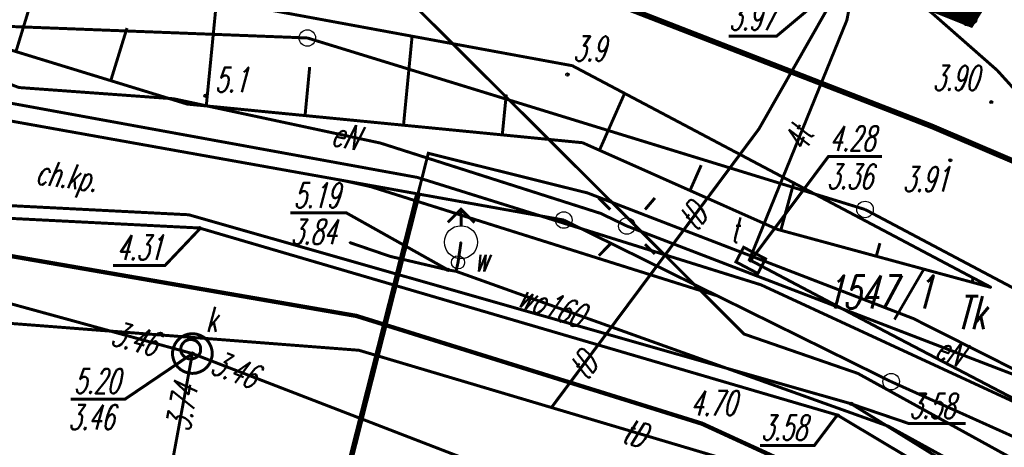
# Model space of a CAD drawing. Extents: x 6425777 to 6426103, y 6050596 to 6051176.
# Tile 14 of 72: x 6425926 to 6425955, y 6050679 to 6050692. Entities that reach past the tile are written whole.
import ezdxf

# ---------------------------------------------------------------- set-up
doc = ezdxf.new("R2010")
doc.units = 0
doc.header["$MEASUREMENT"] = 0
for name, pattern in [('BUR', [3, 2, -1]), ('GUZ', [1.5, 1, -0.5]), ('KOR', [4, 3, -1]), ('WRU', [1.5, 1, -0.5])]:
    doc.linetypes.add(name, pattern=pattern)
doc.layers.get('0').update_dxf_attribs({"linetype": 'CONTINUOUS'})
for name, color, linetype in [('202_punkt_graniczny', 7, 'CONTINUOUS'), ('210_oznaczenie_konturu_uzytku_gruntowego', 96, 'CONTINUOUS'), ('211_numer_dzialki_ewidencyjnej', 7, 'CONTINUOUS'), ('218_kontur_uzytku_gruntowego', 96, 'GUZ'), ('219_dzialka_ewidencyjna', 7, 'CONTINUOUS'), ('423_Krawedz_chodnika', 7, 'WRU'), ('433_Chodnik', 7, 'CONTINUOUS'), ('510_Podpora_jednoslupowa_symb__SEPOW', 7, 'CONTINUOUS'), ('624_Punkt_rzednej_przewodu_SCPOD', 212, 'CONTINUOUS'), ('624_Punkt_rzednej_przewodu_SCPOD_Atr2', 212, 'CONTINUOUS'), ('820_Skarpa_nieumocniona', 7, 'CONTINUOUS'), ('823_Szczyt_skarpy_nieumocninej', 7, 'WRU'), ('824_Podnoze_skarpy_nieumocninej', 7, 'WRU'), ('Granica_portu_morskiego', 141, 'BUR'), ('hydrant__punkt_', 5, 'CONTINUOUS'), ('jezdnia__powierzchnia_', 7, 'KOR'), ('kraweznik__linia_', 7, 'CONTINUOUS'), ('latarnia__punkt_', 7, 'CONTINUOUS'), ('przewod_cieplowniczy__linia_', 212, 'CONTINUOUS'), ('przewod_elektroenergetyczny__linia_', 1, 'CONTINUOUS'), ('przewod_elektroenergetyczny__linia__Atr1', 1, 'CONTINUOUS'), ('przewod_kanalizacyjny__linia_', 36, 'CONTINUOUS'), ('przewod_telekomunikacyjny__linia_', 30, 'CONTINUOUS'), ('przewod_telekomunikacyjny__linia__Atr1', 30, 'CONTINUOUS'), ('przewod_wodociagowy__linia_', 5, 'CONTINUOUS'), ('przewod_wodociagowy__linia__Atr1', 5, 'CONTINUOUS'), ('punkt_o_okreslonej_wysokosci__siec_kanalizacyjna_', 36, 'CONTINUOUS'), ('punkt_o_okreslonej_wysokosci__siec_kanalizacyjna__Atr2', 36, 'CONTINUOUS'), ('punkt_o_okreslonej_wysokosci__siec_kanalizacyjna__Atr3', 36, 'CONTINUOUS'), ('punkt_o_okreslonej_wysokosci__siec_telekomunikacyjna_', 30, 'CONTINUOUS'), ('punkt_o_okreslonej_wysokosci__siec_telekomunikacyjna__Atr2', 30, 'CONTINUOUS'), ('punkt_o_okreslonej_wysokosci__siec_telekomunikacyjna__Atr3', 30, 'CONTINUOUS'), ('punkt_o_okreslonej_wysokosci__siec_wodociagowa_', 5, 'CONTINUOUS'), ('punkt_o_okreslonej_wysokosci__siec_wodociagowa__Atr2', 5, 'CONTINUOUS'), ('punkt_o_okreslonej_wysokosci__siec_wodociagowa__Atr3', 5, 'CONTINUOUS'), ('punkt_wysokosciowy_naturalny', 7, 'CONTINUOUS'), ('punkt_wysokosciowy_naturalny_Atr2', 7, 'CONTINUOUS'), ('punkt_wysokosciowy_sztuczny', 7, 'CONTINUOUS'), ('punkt_wysokosciowy_sztuczny_Atr2', 7, 'CONTINUOUS'), ('rura_ochronna___przewod_elektroenergetyczny__linia_', 7, 'CONTINUOUS'), ('studzienka___przewod_kanalizacyjny__powierzchnia_', 36, 'CONTINUOUS'), ('tor_kolejowy__linia_', 7, 'CONTINUOUS'), ('wlaz___siec_kanalizacyjna__powierzchnia_', 7, 'CONTINUOUS'), ('wlaz___siec_kanalizacyjna__powierzchnia__Atr17', 7, 'CONTINUOUS'), ('wlaz_prostokatny___siec_telekomunikacyjna__punkt_', 7, 'CONTINUOUS'), ('wlaz_prostokatny___siec_telekomunikacyjna__punkt__Atr17', 7, 'CONTINUOUS'), ('zasuwa___siec_wodociagowa__punkt_', 5, 'CONTINUOUS'), ('zasuwa___siec_wodociagowa__punkt__Atr17', 5, 'CONTINUOUS')]:
    doc.layers.add(name, color=color, linetype=linetype)
doc.styles.get("Standard").update_dxf_attribs({"font": 'simplex.shx', "width": 0.85})

# ---------------------------------------------------------------- blocks, each defined once
blk = doc.blocks.new('202')
at = {"color": 0, "linetype": 'Continuous'}
blk.add_circle((0, 0), 0.5, dxfattribs=at)
blk = doc.blocks.new('801')
at = {"color": 0, "linetype": 'Continuous'}
blk.add_circle((0, 0), 0.1, dxfattribs=at)

msp = doc.modelspace()

# ---------------------------------------------------------------- linework, layer by layer
for p in [(6425950.73, 6050692.27), (6425934.4, 6050691.73), (6425942.42, 6050690.89), (6425955.28, 6050690.75), (6425930.35, 6050689.89), (6425930.76, 6050689.73), (6425955.1, 6050689.79), (6425953.29, 6050689.06), (6425948.07, 6050688.98), (6425936.61, 6050688.55), (6425942.73, 6050688.56), (6425938.06, 6050688.24), (6425953.86, 6050688.03), (6425937.73, 6050687.51), (6425935.47, 6050687.42), (6425936.32, 6050687.23), (6425937.75, 6050687.01), (6425942.88, 6050687.04), (6425930.81, 6050686.38), (6425943.28, 6050686.42), (6425951.28, 6050686.54), (6425942.16, 6050686.22), (6425944.07, 6050686.04), (6425931.13, 6050685.98), (6425931.14, 6050685.98), (6425931.16, 6050685.97), (6425948.62, 6050685.94), (6425935.68, 6050685.54), (6425939.05, 6050685.55), (6425936.91, 6050685.12), (6425938.96, 6050684.94), (6425944.98, 6050684.83), (6425947.78, 6050685.02), (6425947.82, 6050685), (6425938.66, 6050684.71), (6425938.9, 6050684.67), (6425946.11, 6050684.27), (6425948.13, 6050684.26), (6425955.1, 6050684.18), (6425946.83, 6050683.92), (6425935.88, 6050683.32), (6425952.74, 6050683.24), (6425947.62, 6050682.77), (6425951.87, 6050682.86), (6425930.92, 6050682.18), (6425935.96, 6050682.28), (6425951.06, 6050681.58), (6425952.07, 6050681.33), (6425950.86, 6050680.66), (6425941.79, 6050680.55), (6425950.88, 6050680.65), (6425946.34, 6050680.06), (6425950.44, 6050680.32), (6425950.45, 6050680.31), (6425951.99, 6050679.98)]:
    msp.add_point(p)
at = {"layer": '202_punkt_graniczny', "color": 7}
for p in [(6425934.4, 6050691.73), (6425951.28, 6050686.54), (6425942.16, 6050686.22), (6425952.07, 6050681.33)]:
    msp.add_point(p, dxfattribs=at)
at = {"layer": '218_kontur_uzytku_gruntowego', "linetype": 'GUZ', "const_width": 0.09}
for points in [[(6425942.16, 6050686.22), (6425922.67, 6050689.71)], [(6425952.07, 6050681.33), (6425942.16, 6050686.22)], [(6425967.54, 6050674.37), (6425952.07, 6050681.33)]]:
    msp.add_lwpolyline(points, dxfattribs=at)
at = {"layer": '219_dzialka_ewidencyjna', "linetype": 'Continuous', "const_width": 0.09}
for points in [[(6425923.28, 6050692.16), (6425934.4, 6050691.73)], [(6425934.4, 6050691.73), (6425951.28, 6050686.54)], [(6425942.16, 6050686.22), (6425922.67, 6050689.71)], [(6425951.28, 6050686.54), (6425961.51, 6050681.12)], [(6425952.07, 6050681.33), (6425942.16, 6050686.22)], [(6425967.54, 6050674.37), (6425952.07, 6050681.33)]]:
    msp.add_lwpolyline(points, dxfattribs=at)
at = {"layer": '423_Krawedz_chodnika', "linetype": 'WRU', "const_width": 0.09}
msp.add_lwpolyline([(6425924.58, 6050689.91), (6425937.73, 6050687.51), (6425948.13, 6050684.26), (6425958.77, 6050679.34), (6425974.33, 6050669.56), (6425996.83, 6050654.34), (6426004.26, 6050649.32)], dxfattribs=at)
at = {"layer": '510_Podpora_jednoslupowa_symb__SEPOW', "linetype": 'Continuous'}
msp.add_circle((6425944.07, 6050686.04), 0.25, dxfattribs=at)
at = {"layer": '624_Punkt_rzednej_przewodu_SCPOD', "linetype": 'Continuous'}
for centre in [(6425931.14, 6050685.98), (6425950.86, 6050680.66), (6425950.45, 6050680.31)]:
    msp.add_circle(centre, 0.05, dxfattribs=at)
at = {"layer": '624_Punkt_rzednej_przewodu_SCPOD_Atr2', "linetype": 'Continuous', "const_width": 0.09}
for points in [[(6425931.16, 6050685.97), (6425930.093, 6050684.847), (6425928.516, 6050684.847)], [(6425950.88, 6050680.65), (6425952.602, 6050680.064), (6425954.326, 6050680.064)], [(6425950.44, 6050680.32), (6425949.748, 6050679.403), (6425948.104, 6050679.403)]]:
    msp.add_lwpolyline(points, dxfattribs=at)
at = {"layer": '820_Skarpa_nieumocniona', "linetype": 'Continuous', "const_width": 0.09}
for points in [[(6425925.58, 6050691.32), (6425926.55, 6050694.49)], [(6425931.34, 6050689.67), (6425931.66, 6050692.95)], [(6425928.45, 6050690.44), (6425928.94, 6050692.03)], [(6425937.31, 6050689.09), (6425937.57, 6050691.78)], [(6425934.33, 6050689.38), (6425934.47, 6050690.85)], [(6425940.3, 6050688.8), (6425940.42, 6050690.02)], [(6425943.24, 6050688.33), (6425944, 6050690.05)], [(6425945.98, 6050687.11), (6425946.32, 6050687.88)], [(6425948.73, 6050685.91), (6425949.12, 6050687.34)], [(6425951.62, 6050685.13), (6425951.73, 6050685.52)], [(6425954.52, 6050684.34), (6425954.55, 6050684.47)]]:
    msp.add_lwpolyline(points, dxfattribs=at)
at = {"layer": '823_Szczyt_skarpy_nieumocninej', "linetype": 'WRU', "const_width": 0.09}
msp.add_lwpolyline([(6425901.2, 6050698.79), (6425930.76, 6050689.73), (6425942.73, 6050688.56), (6425948.62, 6050685.94), (6425955.1, 6050684.18)], dxfattribs=at)
at = {"layer": '824_Podnoze_skarpy_nieumocninej', "linetype": 'WRU', "const_width": 0.09}
msp.add_lwpolyline([(6425955.1, 6050684.18), (6425942.42, 6050690.89), (6425932.37, 6050692.74), (6425901.8, 6050701.91), (6425901.2, 6050698.79)], dxfattribs=at)
at = {"layer": 'Granica_portu_morskiego', "linetype": 'BUR', "const_width": 0.5}
msp.add_lwpolyline([(6426002.28, 6050673.46), (6425992.7, 6050678.85), (6425958.14, 6050698.28), (6425954.42, 6050692.34), (6425933.72, 6050700.62), (6425887.22, 6050719.19), (6425870.72, 6050751.55), (6425869.52, 6050748.49), (6425869.3, 6050748.88), (6425866.27, 6050752.11), (6425864.63, 6050752.81), (6425856.48, 6050755.71), (6425855.02, 6050757.05), (6425848.58, 6050765.58), (6425847.15, 6050766.98), (6425845.38, 6050768), (6425842.66, 6050768.45), (6425841.64, 6050768.34), (6425840.39, 6050767.98), (6425838.9, 6050767.22), (6425838.02, 6050766.38), (6425836.74, 6050764.69), (6425836.623, 6050764.501)], dxfattribs=at)
at = {"layer": 'hydrant__punkt_', "linetype": 'Continuous', "const_width": 0.09}
for points in [[(6425938.649, 6050686.149), (6425939.049, 6050686.546), (6425939.457, 6050686.142)], [(6425939.053, 6050686.05), (6425939.049, 6050686.55)]]:
    msp.add_lwpolyline(points, dxfattribs=at)
at = {"layer": 'hydrant__punkt_', "linetype": 'Continuous'}
msp.add_circle((6425939.05, 6050685.55), 0.5, dxfattribs=at)
at = {"layer": 'hydrant__punkt_', "color": 7}
msp.add_point((6425939.05, 6050685.55), dxfattribs=at)
at = {"layer": 'jezdnia__powierzchnia_', "linetype": 'KOR', "const_width": 0.09}
msp.add_lwpolyline([(6425956.42, 6050689.49), (6425955.28, 6050690.75), (6425953.31, 6050692.48), (6425947.88, 6050696.8), (6425944.57, 6050699.04)], dxfattribs=at)
at = {"layer": 'kraweznik__linia_', "linetype": 'Continuous', "const_width": 0.13}
msp.add_lwpolyline([(6425956.5, 6050675.4), (6425946.34, 6050680.06), (6425935.88, 6050683.32), (6425923.99, 6050685.38)], dxfattribs=at)
at = {"layer": 'latarnia__punkt_', "linetype": 'Continuous', "const_width": 0.09}
for points in [[(6425943.218, 6050686.889), (6425943.567, 6050686.538)], [(6425944.621, 6050686.538), (6425944.919, 6050686.889)], [(6425943.567, 6050685.494), (6425943.221, 6050685.14)], [(6425944.619, 6050685.489), (6425944.917, 6050685.193)]]:
    msp.add_lwpolyline(points, dxfattribs=at)
at = {"layer": 'latarnia__punkt_', "color": 7}
msp.add_point((6425944.07, 6050686.04), dxfattribs=at)
at = {"layer": 'przewod_cieplowniczy__linia_', "linetype": 'Continuous', "const_width": 0.09}
for points in [[(6426045.727, 6050619.106), (6426018.25, 6050638.49), (6426016.93, 6050636.54), (6426016.66, 6050636.46), (6426004.29, 6050645), (6425992.22, 6050653.59), (6425981.28, 6050661.16), (6425972.23, 6050667.32), (6425972.12, 6050667.71), (6425974.12, 6050670.82), (6425969.57, 6050673.45), (6425967.5, 6050670.66), (6425967.15, 6050670.59), (6425961.09, 6050674.33), (6425950.86, 6050680.66), (6425930.81, 6050686.38), (6425902.42, 6050687.83), (6425882.86, 6050688.93), (6425881.979, 6050688.978)], [(6425883.28, 6050688.459), (6425915.19, 6050686.79), (6425931.13, 6050685.98), (6425950.44, 6050680.32), (6425958.99, 6050675.21), (6425967, 6050670.17), (6425967.59, 6050670.17), (6425969.75, 6050672.88), (6425973.6, 6050670.71), (6425971.64, 6050667.63), (6425971.76, 6050667.14), (6426005.39, 6050643.74), (6426016.59, 6050635.88), (6426017.21, 6050636.09), (6426018.41, 6050637.91), (6426044.225, 6050619.566)]]:
    msp.add_lwpolyline(points, dxfattribs=at)
at = {"layer": 'przewod_elektroenergetyczny__linia_', "linetype": 'Continuous', "const_width": 0.09}
for points in [[(6425891.61, 6050692.44), (6425905.57, 6050691.37), (6425912.73, 6050691.57), (6425915.97, 6050691.17), (6425923.62, 6050691.01), (6425925.67, 6050690.23), (6425930.35, 6050689.89), (6425936.61, 6050688.55), (6425943.28, 6050686.42), (6425944.07, 6050686.04), (6425956.83, 6050681.14), (6425968.48, 6050673.92), (6425978.93, 6050667.06), (6425988.91, 6050660.24), (6425993.48, 6050657.27), (6426007.98, 6050647.25), (6426018.11, 6050640.35), (6426023.71, 6050636.58), (6426035.66, 6050629.35), (6426042.37, 6050625.58), (6426043.07, 6050625.49), (6426050.57, 6050620.41), (6426052.861, 6050619.467)], [(6425927.59, 6050675.09), (6425933.75, 6050673.22), (6425934.15, 6050673.4), (6425934.54, 6050674.37), (6425938.06, 6050688.24), (6425942.88, 6050687.04), (6425952.74, 6050683.24), (6425963.85, 6050677.64), (6425980.25, 6050666.87), (6425995.67, 6050656.58), (6426006.72, 6050648.99), (6426008.99, 6050646.59), (6426013.22, 6050643.62), (6426017.2, 6050641.65), (6426024.04, 6050637.09), (6426034.16, 6050631.06), (6426034.68, 6050632.87), (6426034.93, 6050634.08)], [(6425927.59, 6050675.09), (6425933.75, 6050673.22), (6425934.15, 6050673.4), (6425934.54, 6050674.37), (6425937.75, 6050687.01)]]:
    msp.add_lwpolyline(points, dxfattribs=at)
at = {"layer": 'przewod_kanalizacyjny__linia_', "linetype": 'Continuous', "const_width": 0.09}
for points in [[(6426033.15, 6050626.31), (6426021.33, 6050634.58), (6426007.02, 6050644.5), (6425998.54, 6050650.6), (6425981.85, 6050662.31), (6425968.19, 6050671.92), (6425958.05, 6050677.73), (6425951.06, 6050681.58), (6425947.62, 6050682.77), (6425925.43, 6050704.87), (6425908.32, 6050731.71), (6425913.4, 6050737.44), (6425913.08, 6050738.31), (6425906.62, 6050746.68), (6425895.52, 6050762.12), (6425881.58, 6050787.44), (6425873.58, 6050806.11), (6425867.33, 6050826.86), (6425864.54, 6050839.15)], [(6425876.134, 6050691.313), (6425879.49, 6050690.98), (6425909.52, 6050688.05), (6425930.92, 6050682.18)], [(6426033.15, 6050626.31), (6426021.33, 6050634.58), (6426007.02, 6050644.5), (6425998.54, 6050650.6), (6425981.85, 6050662.31), (6425968.19, 6050671.92), (6425958.05, 6050677.73), (6425951.06, 6050681.58), (6425947.62, 6050682.77), (6425946.11, 6050684.27)], [(6425930.92, 6050682.18), (6425929.91, 6050676.72)], [(6425930.92, 6050682.18), (6425959.43, 6050671.18), (6426000.049, 6050643.855)]]:
    msp.add_lwpolyline(points, dxfattribs=at)
at = {"layer": 'przewod_telekomunikacyjny__linia_', "linetype": 'Continuous', "const_width": 0.09}
for points in [[(6425959.29, 6050703.43), (6425951.35, 6050695.56), (6425950.73, 6050692.27), (6425947.78, 6050685.02), (6425951.87, 6050682.86), (6425958.83, 6050679.22), (6425979.47, 6050665.67), (6425996.75, 6050653.57), (6425999.46, 6050651.4), (6426054.157, 6050619.611)], [(6425941.79, 6050680.55), (6425948.07, 6050688.98), (6425950.64, 6050693.49), (6425951.35, 6050695.56)], [(6425935.47, 6050687.42), (6425936.32, 6050687.23), (6425946.83, 6050683.92)], [(6426001.253, 6050643.904), (6425994.65, 6050648.55), (6425979.41, 6050658.98), (6425958.85, 6050672.54), (6425950.02, 6050678.1), (6425935.96, 6050682.28), (6425919.48, 6050683.55), (6425905.55, 6050684.77), (6425889.323, 6050686.045)], [(6425941.79, 6050680.55), (6425944.98, 6050684.83)]]:
    msp.add_lwpolyline(points, dxfattribs=at)
at = {"layer": 'przewod_wodociagowy__linia_', "linetype": 'Continuous', "const_width": 0.09}
for points in [[(6425935.68, 6050685.54), (6425936.91, 6050685.12), (6425938.66, 6050684.71), (6425938.9, 6050684.67), (6425938.96, 6050684.94), (6425939.05, 6050685.55)], [(6425938.9, 6050684.67), (6425951.99, 6050679.98), (6425985.51, 6050661.56), (6425988.81, 6050661.46), (6426010.59, 6050650.32), (6426035.67, 6050632.34), (6426043.09, 6050626.55)], [(6425938.9, 6050684.67), (6425951.99, 6050679.98), (6425985.51, 6050661.56), (6425988.81, 6050661.46), (6426010.59, 6050650.32), (6426035.67, 6050632.34), (6426052.241, 6050619.399)]]:
    msp.add_lwpolyline(points, dxfattribs=at)
at = {"layer": 'punkt_o_okreslonej_wysokosci__siec_kanalizacyjna_', "color": 34}
msp.add_point((6425930.92, 6050682.18), dxfattribs=at)
msp.add_point((6425930.92, 6050682.18), dxfattribs=at)
msp.add_point((6425930.92, 6050682.18), dxfattribs=at)
at = {"layer": 'punkt_o_okreslonej_wysokosci__siec_kanalizacyjna__Atr2', "linetype": 'Continuous', "const_width": 0.09}
msp.add_lwpolyline([(6425930.92, 6050682.18), (6425928.88, 6050680.8), (6425927.236, 6050680.8)], dxfattribs=at)
at = {"layer": 'punkt_o_okreslonej_wysokosci__siec_telekomunikacyjna_', "color": 30}
msp.add_point((6425947.82, 6050685), dxfattribs=at)
at = {"layer": 'punkt_o_okreslonej_wysokosci__siec_telekomunikacyjna__Atr2', "linetype": 'Continuous', "const_width": 0.09}
for points in [[(6425950.64, 6050693.49), (6425948.6, 6050691.783), (6425947.156, 6050691.783)], [(6425947.82, 6050685), (6425950.167, 6050688.139), (6425951.792, 6050688.139)]]:
    msp.add_lwpolyline(points, dxfattribs=at)
at = {"layer": 'punkt_o_okreslonej_wysokosci__siec_wodociagowa_', "color": 5}
msp.add_point((6425938.66, 6050684.71), dxfattribs=at)
at = {"layer": 'punkt_o_okreslonej_wysokosci__siec_wodociagowa__Atr2', "linetype": 'Continuous', "const_width": 0.09}
msp.add_lwpolyline([(6425938.66, 6050684.71), (6425935.573, 6050686.441), (6425933.882, 6050686.441)], dxfattribs=at)
at = {"layer": 'punkt_wysokosciowy_naturalny', "color": 7}
for p in [(6425942.27, 6050690.62), (6425931.32, 6050689.98)]:
    msp.add_point(p, dxfattribs=at)
at = {"layer": 'punkt_wysokosciowy_sztuczny', "linetype": 'Continuous'}
for centre in [(6425955.1, 6050689.79), (6425953.86, 6050688.03), (6425946.34, 6050680.06)]:
    msp.add_circle(centre, 0.045, dxfattribs=at)
at = {"layer": 'rura_ochronna___przewod_elektroenergetyczny__linia_', "linetype": 'Continuous', "const_width": 0.17}
msp.add_lwpolyline([(6425937.75, 6050687.01), (6425934.54, 6050674.37)], dxfattribs=at)
at = {"layer": 'studzienka___przewod_kanalizacyjny__powierzchnia_', "linetype": 'Continuous', "const_width": 0.09}
msp.add_lwpolyline([(6425930.92, 6050682.78), (6425931.04, 6050682.77), (6425931.16, 6050682.73), (6425931.27, 6050682.67), (6425931.37, 6050682.58), (6425931.44, 6050682.48), (6425931.49, 6050682.37), (6425931.52, 6050682.24), (6425931.52, 6050682.12), (6425931.49, 6050681.99), (6425931.44, 6050681.88), (6425931.37, 6050681.78), (6425931.27, 6050681.69), (6425931.16, 6050681.63), (6425931.04, 6050681.59), (6425930.92, 6050681.58), (6425930.8, 6050681.59), (6425930.68, 6050681.63), (6425930.57, 6050681.69), (6425930.47, 6050681.78), (6425930.4, 6050681.88), (6425930.35, 6050681.99), (6425930.32, 6050682.12), (6425930.32, 6050682.24), (6425930.35, 6050682.37), (6425930.4, 6050682.48), (6425930.47, 6050682.58), (6425930.57, 6050682.67), (6425930.68, 6050682.73), (6425930.8, 6050682.77)], close=True, dxfattribs=at)
at = {"layer": 'tor_kolejowy__linia_', "linetype": 'Continuous', "const_width": 0.17}
msp.add_lwpolyline([(6426071.119, 6050628.175), (6426046.05, 6050641.55), (6426014.44, 6050658.66), (6425982.48, 6050675.35), (6425963.64, 6050684.64), (6425953.29, 6050689.06), (6425929.1, 6050698.45), (6425902.54, 6050707.28), (6425876.7, 6050714.11), (6425856.9, 6050718.83), (6425853.428, 6050719.409)], dxfattribs=at)
at = {"layer": 'wlaz___siec_kanalizacyjna__powierzchnia_', "linetype": 'Continuous', "const_width": 0.09}
msp.add_lwpolyline([(6425930.87, 6050682.61), (6425930.93, 6050682.6), (6425930.99, 6050682.58), (6425931.05, 6050682.55), (6425931.09, 6050682.51), (6425931.13, 6050682.46), (6425931.16, 6050682.4), (6425931.17, 6050682.34), (6425931.17, 6050682.28), (6425931.16, 6050682.22), (6425931.13, 6050682.16), (6425931.09, 6050682.11), (6425931.05, 6050682.07), (6425930.99, 6050682.04), (6425930.93, 6050682.02), (6425930.87, 6050682.01), (6425930.81, 6050682.02), (6425930.75, 6050682.04), (6425930.69, 6050682.07), (6425930.65, 6050682.11), (6425930.61, 6050682.16), (6425930.58, 6050682.22), (6425930.57, 6050682.28), (6425930.57, 6050682.34), (6425930.58, 6050682.4), (6425930.61, 6050682.46), (6425930.65, 6050682.51), (6425930.69, 6050682.55), (6425930.75, 6050682.58), (6425930.81, 6050682.6)], close=True, dxfattribs=at)
at = {"layer": 'wlaz_prostokatny___siec_telekomunikacyjna__punkt_', "color": 7, "linetype": 'Continuous', "const_width": 0.09}
msp.add_lwpolyline([(6425947.372, 6050684.954), (6425948.035, 6050684.604), (6425948.268, 6050685.046), (6425947.605, 6050685.396)], close=True, dxfattribs=at)
at = {"layer": 'zasuwa___siec_wodociagowa__punkt_', "linetype": 'Continuous'}
msp.add_circle((6425938.96, 6050684.94), 0.2, dxfattribs=at)
at = {"layer": 'zasuwa___siec_wodociagowa__punkt_', "color": 7}
msp.add_point((6425938.96, 6050684.94), dxfattribs=at)

# ---------------------------------------------------------------- block references
at = {"layer": '202_punkt_graniczny', "color": 7, "linetype": 'Continuous', "xscale": 0.5, "yscale": 0.5, "zscale": 0.5}
for p in [(6425954.42, 6050692.34), (6425934.4, 6050691.73), (6425951.28, 6050686.54), (6425942.16, 6050686.22), (6425952.07, 6050681.33)]:
    msp.add_blockref('202', p, dxfattribs=at)
at = {"layer": 'punkt_o_okreslonej_wysokosci__siec_kanalizacyjna_', "color": 34, "linetype": 'Continuous', "xscale": 0.5, "yscale": 0.5, "zscale": 0.5}
msp.add_blockref('801', (6425930.92, 6050682.18), dxfattribs=at)
msp.add_blockref('801', (6425930.92, 6050682.18), dxfattribs=at)
msp.add_blockref('801', (6425930.92, 6050682.18), dxfattribs=at)
at = {"layer": 'punkt_o_okreslonej_wysokosci__siec_telekomunikacyjna_', "color": 30, "linetype": 'Continuous', "xscale": 0.5, "yscale": 0.5, "zscale": 0.5, "rotation": 332.16}
msp.add_blockref('801', (6425947.82, 6050685), dxfattribs=at)
at = {"layer": 'punkt_o_okreslonej_wysokosci__siec_wodociagowa_', "color": 5, "linetype": 'Continuous', "xscale": 0.5, "yscale": 0.5, "zscale": 0.5}
msp.add_blockref('801', (6425938.66, 6050684.71), dxfattribs=at)
at = {"layer": 'punkt_wysokosciowy_naturalny', "color": 7, "linetype": 'Continuous', "xscale": 0.5, "yscale": 0.5, "zscale": 0.5}
for p in [(6425942.27, 6050690.62), (6425931.32, 6050689.98)]:
    msp.add_blockref('801', p, dxfattribs=at)

# ---------------------------------------------------------------- texts
at = {"layer": '210_oznaczenie_konturu_uzytku_gruntowego', "oblique": 15, "width": 0.62}
msp.add_text('Tk', height=1, dxfattribs=at).set_placement((6425954.04, 6050682.92))
at = {"layer": '211_numer_dzialki_ewidencyjnej', "oblique": 15, "width": 0.62}
msp.add_text('1547/1', height=1, dxfattribs=at).set_placement((6425950.08, 6050683.54))
at = {"layer": '433_Chodnik', "oblique": 15, "width": 0.62}
msp.add_text('ch.kp.', height=0.75, rotation=352.4, dxfattribs=at).set_placement((6425926.151, 6050687.317))
at = {"layer": '624_Punkt_rzednej_przewodu_SCPOD_Atr2', "oblique": 15, "width": 0.62}
for s, p in [('4.31', (6425928.623, 6050685.013)), ('3.58', (6425952.612, 6050680.22)), ('3.58', (6425948.124, 6050679.563))]:
    msp.add_text(s, height=0.75, dxfattribs=at).set_placement(p)
at = {"layer": 'przewod_elektroenergetyczny__linia__Atr1', "oblique": 15, "width": 0.62}
for rotation, p in [(347.9, (6425935.092, 6050688.492)), (339, (6425953.347, 6050682.057))]:
    msp.add_text('eN', height=0.75, rotation=rotation, dxfattribs=at).set_placement(p)
at = {"layer": 'przewod_telekomunikacyjny__linia__Atr1', "oblique": 15, "width": 0.62}
for s, rotation, p in [('4t', 67.9, (6425949.498, 6050688.249)), ('tD', 53.3, (6425946.17, 6050685.837)), ('tD', 53.3, (6425942.852, 6050681.329)), ('tD', 343.4, (6425943.89, 6050679.508))]:
    msp.add_text(s, height=0.75, rotation=rotation, dxfattribs=at).set_placement(p)
at = {"layer": 'przewod_wodociagowy__linia__Atr1', "oblique": 15, "width": 0.62}
msp.add_text('wo160', height=0.75, rotation=340.3, dxfattribs=at).set_placement((6425940.72, 6050683.628))
at = {"layer": 'punkt_o_okreslonej_wysokosci__siec_kanalizacyjna__Atr2', "oblique": 15, "width": 0.62}
msp.add_text('5.20', height=0.75, dxfattribs=at).set_placement((6425927.329, 6050680.973))
at = {"layer": 'punkt_o_okreslonej_wysokosci__siec_kanalizacyjna__Atr3', "oblique": 15, "width": 0.62}
for s, rotation, p in [('3.46', 344.7, (6425928.41, 6050682.453)), ('3.46', 338.9, (6425931.419, 6050681.6)), ('3.74', 79.5, (6425930.839, 6050679.795))]:
    msp.add_text(s, height=0.75, rotation=rotation, dxfattribs=at).set_placement(p)
msp.add_text('3.46', height=0.75, dxfattribs=at).set_placement((6425927.163, 6050679.881))
at = {"layer": 'punkt_o_okreslonej_wysokosci__siec_telekomunikacyjna__Atr2', "oblique": 15, "width": 0.62}
for s, p in [('3.97', (6425947.156, 6050691.968)), ('4.28', (6425950.194, 6050688.312))]:
    msp.add_text(s, height=0.75, dxfattribs=at).set_placement(p)
at = {"layer": 'punkt_o_okreslonej_wysokosci__siec_telekomunikacyjna__Atr3', "oblique": 15, "width": 0.62}
msp.add_text('3.36', height=0.75, dxfattribs=at).set_placement((6425950.12, 6050687.16))
at = {"layer": 'punkt_o_okreslonej_wysokosci__siec_wodociagowa__Atr2', "oblique": 15, "width": 0.62}
msp.add_text('5.19', height=0.75, dxfattribs=at).set_placement((6425933.982, 6050686.592))
at = {"layer": 'punkt_o_okreslonej_wysokosci__siec_wodociagowa__Atr3', "oblique": 15, "width": 0.62}
msp.add_text('3.84', height=0.75, dxfattribs=at).set_placement((6425933.89, 6050685.49))
at = {"layer": 'punkt_wysokosciowy_naturalny_Atr2', "oblique": 15, "width": 0.62}
for s, p in [('3.9', (6425942.44, 6050691.03)), ('5.1', (6425931.6, 6050690.09))]:
    msp.add_text(s, height=0.75, dxfattribs=at).set_placement(p)
at = {"layer": 'punkt_wysokosciowy_sztuczny_Atr2', "oblique": 15, "width": 0.62}
for s, p in [('3.90', (6425953.323, 6050690.144)), ('3.91', (6425952.42, 6050687.082)), ('4.70', (6425945.989, 6050680.306))]:
    msp.add_text(s, height=0.75, dxfattribs=at).set_placement(p)
at = {"layer": 'wlaz___siec_kanalizacyjna__powierzchnia__Atr17', "oblique": 15, "width": 0.62}
msp.add_text('k', height=0.75, dxfattribs=at).set_placement((6425931.33, 6050682.84))
at = {"layer": 'wlaz_prostokatny___siec_telekomunikacyjna__punkt__Atr17', "oblique": 15, "width": 0.62}
msp.add_text('t', height=0.75, dxfattribs=at).set_placement((6425947.206, 6050685.544))
at = {"layer": 'zasuwa___siec_wodociagowa__punkt__Atr17', "oblique": 15, "width": 0.62}
msp.add_text('w', height=0.75, dxfattribs=at).set_placement((6425939.449, 6050684.668))

doc.saveas('drawing.dxf')
